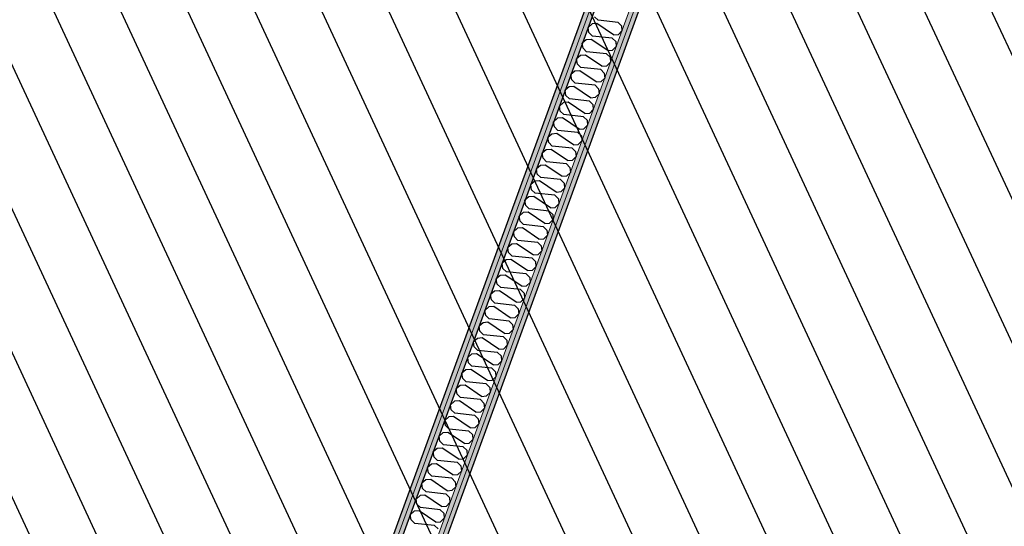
# Model space of a CAD drawing. Header units: millimetres. Extents: x 112481703 to 112588235, y 1264638581 to 1264713486.
# Tile 238 of 256: x 112568111 to 112571029, y 1264670962 to 1264672463. Entities that reach past the tile are written whole.
import ezdxf
from ezdxf.enums import TextEntityAlignment as Align

# ---------------------------------------------------------------- set-up
doc = ezdxf.new("R2010")
doc.units = ezdxf.units.MM
doc.header["$LTSCALE"] = 0.5
doc.header["$MEASUREMENT"] = 0
doc.linetypes.add('PLINE', pattern=[0])
doc.layers.add('235- Utvendig kledning og overflate', color=7, linetype='Continuous', lineweight=0)
doc.layers.add('236- Innvendig kledning og overflate', color=7, linetype='Continuous', lineweight=0)
for name, color, linetype in [('862- M___Nettoareal', 7, 'Continuous'), ('862- M___Nettoareal (1-100)', 7, 'Continuous'), ('862- M___Nettoareal(Polylinje)', 7, 'Continuous'), ('LA_farge_dekke_asfalt2', 7, 'Continuous'), ('Yttervegger.A225', 7, 'Continuous'), ('Yttervegger.A225 (Skravur)', 7, 'Continuous')]:
    doc.layers.add(name, color=color, linetype=linetype)
doc.styles.add('GENERATED_STYLE_1', font='arial.ttf')
pattern_1 = [(249.956, (112557650, 1264717795), (-81.357, 29.68231), [0, -50]), (249.956, (112557682.11, 1264717756.67), (-81.357, 29.68231), [0, -50])]

# ---------------------------------------------------------------- blocks, each defined once
blk = doc.blocks.new('Venterom_15_4', base_point=(112572849, 1264672720.4))
at = {"layer": '862- M___Nettoareal(Polylinje)', "linetype": 'PLINE', "flags": 128}
blk.add_lwpolyline([(112575137.3, 1264673821.7), (112572549.7, 1264674765.8), (112570984, 1264675337), (112570453.8, 1264673883.7), (112571697.9, 1264673429.8), (112571655.4, 1264673313.3), (112570411.3, 1264673767.2), (112569154.2, 1264670321.8), (112572339.8, 1264669159.6), (112572323, 1264669113.5), (112575315.5, 1264668021.8), (112575939.3, 1264669731.7), (112573914.6, 1264670470.4)], close=True, dxfattribs=at)
blk = doc.blocks.new('Legekontor_17_5', base_point=(112568609.9, 1264673572.4))
at = {"layer": '862- M___Nettoareal(Polylinje)', "linetype": 'PLINE', "flags": 128}
blk.add_lwpolyline([(112566022.5, 1264671464.3), (112569013.3, 1264670373.2), (112570843.1, 1264675388.5), (112569082, 1264676031), (112567852.3, 1264676479.6), (112567695.1, 1264676048.8)], close=True, dxfattribs=at)
blk = doc.blocks.new('*X211', base_point=(112557650, 1264717795))
at = {"layer": 'Yttervegger.A225 (Skravur)', "linetype": 'PLINE'}
for p, q in [((112569825, 1264672461.4), (112569814.6, 1264672471.6)), ((112569806.9, 1264672450.5), (112569795.2, 1264672440.4)), ((112569797.6, 1264672425), (112569795.2, 1264672440.4)), ((112569821.5, 1264672451.6), (112569806.9, 1264672450.5)), ((112569870.5, 1264672418.4), (112569821.5, 1264672451.6)), ((112569884, 1264672455.2), (112569825, 1264672461.4)), ((112569884, 1264672455.2), (112569894.4, 1264672445)), ((112569894.4, 1264672445), (112569895.7, 1264672430)), ((112569808, 1264672414.8), (112569797.6, 1264672425)), ((112569867, 1264672408.6), (112569808, 1264672414.8)), ((112569870.5, 1264672418.4), (112569885.1, 1264672419.5)), ((112569885.1, 1264672419.5), (112569895.7, 1264672430)), ((112569789.9, 1264672403.9), (112569778.2, 1264672393.8)), ((112569780.6, 1264672378.5), (112569778.2, 1264672393.8)), ((112569804.5, 1264672405), (112569789.9, 1264672403.9)), ((112569853.5, 1264672371.8), (112569804.5, 1264672405)), ((112569867, 1264672408.6), (112569877.4, 1264672398.4)), ((112569868.1, 1264672373), (112569878.7, 1264672383.5)), ((112569877.4, 1264672398.4), (112569878.7, 1264672383.5)), ((112569772.9, 1264672357.3), (112569761.2, 1264672347.2)), ((112569787.5, 1264672358.5), (112569772.9, 1264672357.3)), ((112569791, 1264672368.2), (112569780.6, 1264672378.5)), ((112569836.5, 1264672325.3), (112569787.5, 1264672358.5)), ((112569850, 1264672362), (112569791, 1264672368.2)), ((112569850, 1264672362), (112569860.4, 1264672351.8)), ((112569853.5, 1264672371.8), (112569868.1, 1264672373)), ((112569860.4, 1264672351.8), (112569861.8, 1264672336.9)), ((112569763.6, 1264672331.9), (112569761.2, 1264672347.2)), ((112569774, 1264672321.7), (112569763.6, 1264672331.9)), ((112569836.5, 1264672325.3), (112569851.1, 1264672326.4)), ((112569851.1, 1264672326.4), (112569861.8, 1264672336.9)), ((112569755.9, 1264672310.8), (112569744.2, 1264672300.6)), ((112569746.7, 1264672285.3), (112569744.2, 1264672300.6)), ((112569770.5, 1264672311.9), (112569755.9, 1264672310.8)), ((112569819.6, 1264672278.7), (112569770.5, 1264672311.9)), ((112569833, 1264672315.5), (112569774, 1264672321.7)), ((112569833, 1264672315.5), (112569843.4, 1264672305.2)), ((112569843.4, 1264672305.2), (112569844.8, 1264672290.3)), ((112569738.9, 1264672264.2), (112569727.2, 1264672254.1)), ((112569753.5, 1264672265.3), (112569738.9, 1264672264.2)), ((112569757.1, 1264672275.1), (112569746.7, 1264672285.3)), ((112569802.6, 1264672232.1), (112569753.5, 1264672265.3)), ((112569816, 1264672268.9), (112569757.1, 1264672275.1)), ((112569816, 1264672268.9), (112569826.4, 1264672258.7)), ((112569819.6, 1264672278.7), (112569834.1, 1264672279.8)), ((112569834.1, 1264672279.8), (112569844.8, 1264672290.3)), ((112569729.7, 1264672238.8), (112569727.2, 1264672254.1)), ((112569740.1, 1264672228.5), (112569729.7, 1264672238.8)), ((112569817.1, 1264672233.2), (112569827.8, 1264672243.8)), ((112569826.4, 1264672258.7), (112569827.8, 1264672243.8)), ((112569722, 1264672217.6), (112569710.2, 1264672207.5)), ((112569712.7, 1264672192.2), (112569710.2, 1264672207.5)), ((112569736.5, 1264672218.7), (112569722, 1264672217.6)), ((112569785.6, 1264672185.5), (112569736.5, 1264672218.7)), ((112569799, 1264672222.3), (112569740.1, 1264672228.5)), ((112569799, 1264672222.3), (112569809.4, 1264672212.1)), ((112569802.6, 1264672232.1), (112569817.1, 1264672233.2)), ((112569809.4, 1264672212.1), (112569810.8, 1264672197.2)), ((112569723.1, 1264672182), (112569712.7, 1264672192.2)), ((112569782, 1264672175.8), (112569723.1, 1264672182)), ((112569785.6, 1264672185.5), (112569800.1, 1264672186.7)), ((112569800.1, 1264672186.7), (112569810.8, 1264672197.2)), ((112569705, 1264672171.1), (112569693.2, 1264672160.9)), ((112569695.7, 1264672145.6), (112569693.2, 1264672160.9)), ((112569719.5, 1264672172.2), (112569705, 1264672171.1)), ((112569768.6, 1264672139), (112569719.5, 1264672172.2)), ((112569782, 1264672175.8), (112569792.4, 1264672165.5)), ((112569783.1, 1264672140.1), (112569793.8, 1264672150.6)), ((112569792.4, 1264672165.5), (112569793.8, 1264672150.6)), ((112569688, 1264672124.5), (112569676.2, 1264672114.4)), ((112569702.5, 1264672125.6), (112569688, 1264672124.5)), ((112569706.1, 1264672135.4), (112569695.7, 1264672145.6)), ((112569751.6, 1264672092.4), (112569702.5, 1264672125.6)), ((112569765, 1264672129.2), (112569706.1, 1264672135.4)), ((112569765, 1264672129.2), (112569775.4, 1264672119)), ((112569768.6, 1264672139), (112569783.1, 1264672140.1)), ((112569775.4, 1264672119), (112569776.8, 1264672104)), ((112569678.7, 1264672099), (112569676.2, 1264672114.4)), ((112569689.1, 1264672088.8), (112569678.7, 1264672099)), ((112569748, 1264672082.6), (112569689.1, 1264672088.8)), ((112569751.6, 1264672092.4), (112569766.1, 1264672093.5)), ((112569766.1, 1264672093.5), (112569776.8, 1264672104)), ((112569671, 1264672077.9), (112569659.2, 1264672067.8)), ((112569661.7, 1264672052.5), (112569659.2, 1264672067.8)), ((112569685.5, 1264672079), (112569671, 1264672077.9)), ((112569734.6, 1264672045.8), (112569685.5, 1264672079)), ((112569748, 1264672082.6), (112569758.4, 1264672072.4)), ((112569758.4, 1264672072.4), (112569759.8, 1264672057.5)), ((112569654, 1264672031.3), (112569642.3, 1264672021.2)), ((112569668.5, 1264672032.5), (112569654, 1264672031.3)), ((112569672.1, 1264672042.2), (112569661.7, 1264672052.5)), ((112569717.6, 1264671999.3), (112569668.5, 1264672032.5)), ((112569731, 1264672036), (112569672.1, 1264672042.2)), ((112569731, 1264672036), (112569741.4, 1264672025.8)), ((112569734.6, 1264672045.8), (112569749.1, 1264672047)), ((112569749.1, 1264672047), (112569759.8, 1264672057.5)), ((112569644.7, 1264672005.9), (112569642.3, 1264672021.2)), ((112569655.1, 1264671995.7), (112569644.7, 1264672005.9)), ((112569732.2, 1264672000.4), (112569742.8, 1264672010.9)), ((112569741.4, 1264672025.8), (112569742.8, 1264672010.9)), ((112569637, 1264671984.8), (112569625.3, 1264671974.6)), ((112569627.7, 1264671959.3), (112569625.3, 1264671974.6)), ((112569651.5, 1264671985.9), (112569637, 1264671984.8)), ((112569700.6, 1264671952.7), (112569651.5, 1264671985.9)), ((112569714, 1264671989.5), (112569655.1, 1264671995.7)), ((112569714, 1264671989.5), (112569724.4, 1264671979.2)), ((112569717.6, 1264671999.3), (112569732.2, 1264672000.4)), ((112569724.4, 1264671979.2), (112569725.8, 1264671964.3)), ((112569638.1, 1264671949.1), (112569627.7, 1264671959.3)), ((112569697.1, 1264671942.9), (112569638.1, 1264671949.1)), ((112569697.1, 1264671942.9), (112569707.5, 1264671932.7)), ((112569700.6, 1264671952.7), (112569715.2, 1264671953.8)), ((112569715.2, 1264671953.8), (112569725.8, 1264671964.3)), ((112569620, 1264671938.2), (112569608.3, 1264671928.1)), ((112569610.7, 1264671912.8), (112569608.3, 1264671928.1)), ((112569634.5, 1264671939.3), (112569620, 1264671938.2)), ((112569683.6, 1264671906.1), (112569634.5, 1264671939.3)), ((112569698.2, 1264671907.2), (112569708.8, 1264671917.8)), ((112569707.5, 1264671932.7), (112569708.8, 1264671917.8)), ((112569603, 1264671891.6), (112569591.3, 1264671881.5)), ((112569617.6, 1264671892.7), (112569603, 1264671891.6)), ((112569621.1, 1264671902.5), (112569610.7, 1264671912.8)), ((112569666.6, 1264671859.5), (112569617.6, 1264671892.7)), ((112569680.1, 1264671896.3), (112569621.1, 1264671902.5)), ((112569680.1, 1264671896.3), (112569690.5, 1264671886.1)), ((112569683.6, 1264671906.1), (112569698.2, 1264671907.2)), ((112569690.5, 1264671886.1), (112569691.8, 1264671871.2)), ((112569593.7, 1264671866.2), (112569591.3, 1264671881.5)), ((112569604.1, 1264671856), (112569593.7, 1264671866.2)), ((112569663.1, 1264671849.8), (112569604.1, 1264671856)), ((112569666.6, 1264671859.5), (112569681.2, 1264671860.7)), ((112569681.2, 1264671860.7), (112569691.8, 1264671871.2)), ((112569586, 1264671845.1), (112569574.3, 1264671834.9)), ((112569576.7, 1264671819.6), (112569574.3, 1264671834.9)), ((112569600.6, 1264671846.2), (112569586, 1264671845.1)), ((112569649.6, 1264671813), (112569600.6, 1264671846.2)), ((112569663.1, 1264671849.8), (112569673.5, 1264671839.5)), ((112569673.5, 1264671839.5), (112569674.8, 1264671824.6)), ((112569569, 1264671798.5), (112569557.3, 1264671788.4)), ((112569583.6, 1264671799.6), (112569569, 1264671798.5)), ((112569587.1, 1264671809.4), (112569576.7, 1264671819.6)), ((112569632.7, 1264671766.4), (112569583.6, 1264671799.6)), ((112569646.1, 1264671803.2), (112569587.1, 1264671809.4)), ((112569646.1, 1264671803.2), (112569656.5, 1264671793)), ((112569649.6, 1264671813), (112569664.2, 1264671814.1)), ((112569664.2, 1264671814.1), (112569674.8, 1264671824.6)), ((112569559.8, 1264671773), (112569557.3, 1264671788.4)), ((112569570.2, 1264671762.8), (112569559.8, 1264671773)), ((112569632.7, 1264671766.4), (112569647.2, 1264671767.5)), ((112569647.2, 1264671767.5), (112569657.9, 1264671778)), ((112569656.5, 1264671793), (112569657.9, 1264671778)), ((112569552, 1264671751.9), (112569540.3, 1264671741.8)), ((112569542.8, 1264671726.5), (112569540.3, 1264671741.8)), ((112569566.6, 1264671753), (112569552, 1264671751.9)), ((112569615.7, 1264671719.8), (112569566.6, 1264671753)), ((112569629.1, 1264671756.6), (112569570.2, 1264671762.8)), ((112569629.1, 1264671756.6), (112569639.5, 1264671746.4)), ((112569639.5, 1264671746.4), (112569640.9, 1264671731.5)), ((112569553.2, 1264671716.2), (112569542.8, 1264671726.5)), ((112569612.1, 1264671710), (112569553.2, 1264671716.2)), ((112569612.1, 1264671710), (112569622.5, 1264671699.8)), ((112569615.7, 1264671719.8), (112569630.2, 1264671721)), ((112569630.2, 1264671721), (112569640.9, 1264671731.5)), ((112569535.1, 1264671705.3), (112569523.3, 1264671695.2)), ((112569525.8, 1264671679.9), (112569523.3, 1264671695.2)), ((112569536.2, 1264671669.7), (112569525.8, 1264671679.9)), ((112569549.6, 1264671706.5), (112569535.1, 1264671705.3)), ((112569598.7, 1264671673.3), (112569549.6, 1264671706.5)), ((112569613.2, 1264671674.4), (112569623.9, 1264671684.9)), ((112569622.5, 1264671699.8), (112569623.9, 1264671684.9)), ((112569518.1, 1264671658.8), (112569506.3, 1264671648.6)), ((112569532.6, 1264671659.9), (112569518.1, 1264671658.8)), ((112569581.7, 1264671626.7), (112569532.6, 1264671659.9)), ((112569595.1, 1264671663.5), (112569536.2, 1264671669.7)), ((112569595.1, 1264671663.5), (112569605.5, 1264671653.2)), ((112569598.7, 1264671673.3), (112569613.2, 1264671674.4)), ((112569605.5, 1264671653.2), (112569606.9, 1264671638.3)), ((112569508.8, 1264671633.3), (112569506.3, 1264671648.6)), ((112569519.2, 1264671623.1), (112569508.8, 1264671633.3)), ((112569578.1, 1264671616.9), (112569519.2, 1264671623.1)), ((112569581.7, 1264671626.7), (112569596.2, 1264671627.8)), ((112569596.2, 1264671627.8), (112569606.9, 1264671638.3)), ((112569501.1, 1264671612.2), (112569489.3, 1264671602.1)), ((112569491.8, 1264671586.8), (112569489.3, 1264671602.1)), ((112569515.6, 1264671613.3), (112569501.1, 1264671612.2)), ((112569564.7, 1264671580.1), (112569515.6, 1264671613.3)), ((112569578.1, 1264671616.9), (112569588.5, 1264671606.7)), ((112569588.5, 1264671606.7), (112569589.9, 1264671591.8)), ((112569484.1, 1264671565.6), (112569472.3, 1264671555.5)), ((112569498.6, 1264671566.7), (112569484.1, 1264671565.6)), ((112569502.2, 1264671576.5), (112569491.8, 1264671586.8)), ((112569547.7, 1264671533.5), (112569498.6, 1264671566.7)), ((112569561.1, 1264671570.3), (112569502.2, 1264671576.5)), ((112569561.1, 1264671570.3), (112569571.5, 1264671560.1)), ((112569564.7, 1264671580.1), (112569579.2, 1264671581.2)), ((112569579.2, 1264671581.2), (112569589.9, 1264671591.8)), ((112569474.8, 1264671540.2), (112569472.3, 1264671555.5)), ((112569485.2, 1264671530), (112569474.8, 1264671540.2)), ((112569547.7, 1264671533.5), (112569562.2, 1264671534.7)), ((112569562.2, 1264671534.7), (112569572.9, 1264671545.2)), ((112569571.5, 1264671560.1), (112569572.9, 1264671545.2)), ((112569467.1, 1264671519), (112569455.3, 1264671508.9)), ((112569457.8, 1264671493.6), (112569455.3, 1264671508.9)), ((112569481.6, 1264671520.2), (112569467.1, 1264671519)), ((112569530.7, 1264671487), (112569481.6, 1264671520.2)), ((112569544.1, 1264671523.8), (112569485.2, 1264671530)), ((112569544.1, 1264671523.8), (112569554.5, 1264671513.5)), ((112569554.5, 1264671513.5), (112569555.9, 1264671498.6)), ((112569468.2, 1264671483.4), (112569457.8, 1264671493.6)), ((112569527.1, 1264671477.2), (112569468.2, 1264671483.4)), ((112569527.1, 1264671477.2), (112569537.5, 1264671467)), ((112569530.7, 1264671487), (112569545.3, 1264671488.1)), ((112569545.3, 1264671488.1), (112569555.9, 1264671498.6)), ((112569450.1, 1264671472.5), (112569438.4, 1264671462.3)), ((112569440.8, 1264671447), (112569438.4, 1264671462.3)), ((112569451.2, 1264671436.8), (112569440.8, 1264671447)), ((112569464.6, 1264671473.6), (112569450.1, 1264671472.5)), ((112569513.7, 1264671440.4), (112569464.6, 1264671473.6)), ((112569528.3, 1264671441.5), (112569538.9, 1264671452)), ((112569537.5, 1264671467), (112569538.9, 1264671452)), ((112569433.1, 1264671425.9), (112569421.4, 1264671415.8)), ((112569447.6, 1264671427), (112569433.1, 1264671425.9)), ((112569496.7, 1264671393.8), (112569447.6, 1264671427)), ((112569510.1, 1264671430.6), (112569451.2, 1264671436.8)), ((112569510.1, 1264671430.6), (112569520.5, 1264671420.4)), ((112569513.7, 1264671440.4), (112569528.3, 1264671441.5)), ((112569520.5, 1264671420.4), (112569521.9, 1264671405.5)), ((112569423.8, 1264671400.5), (112569421.4, 1264671415.8)), ((112569434.2, 1264671390.2), (112569423.8, 1264671400.5)), ((112569493.2, 1264671384), (112569434.2, 1264671390.2)), ((112569496.7, 1264671393.8), (112569511.3, 1264671395)), ((112569511.3, 1264671395), (112569521.9, 1264671405.5)), ((112569416.1, 1264671379.3), (112569404.4, 1264671369.2)), ((112569406.8, 1264671353.9), (112569404.4, 1264671369.2)), ((112569430.7, 1264671380.5), (112569416.1, 1264671379.3)), ((112569479.7, 1264671347.3), (112569430.7, 1264671380.5)), ((112569493.2, 1264671384), (112569503.6, 1264671373.8)), ((112569494.3, 1264671348.4), (112569504.9, 1264671358.9)), ((112569503.6, 1264671373.8), (112569504.9, 1264671358.9)), ((112569399.1, 1264671332.8), (112569387.4, 1264671322.6)), ((112569413.7, 1264671333.9), (112569399.1, 1264671332.8)), ((112569417.2, 1264671343.7), (112569406.8, 1264671353.9)), ((112569462.7, 1264671300.7), (112569413.7, 1264671333.9)), ((112569476.2, 1264671337.5), (112569417.2, 1264671343.7)), ((112569476.2, 1264671337.5), (112569486.6, 1264671327.2)), ((112569479.7, 1264671347.3), (112569494.3, 1264671348.4)), ((112569389.8, 1264671307.3), (112569387.4, 1264671322.6)), ((112569400.2, 1264671297.1), (112569389.8, 1264671307.3)), ((112569462.7, 1264671300.7), (112569477.3, 1264671301.8)), ((112569477.3, 1264671301.8), (112569487.9, 1264671312.3)), ((112569486.6, 1264671327.2), (112569487.9, 1264671312.3)), ((112569382.1, 1264671286.2), (112569370.4, 1264671276.1)), ((112569372.9, 1264671260.8), (112569370.4, 1264671276.1)), ((112569396.7, 1264671287.3), (112569382.1, 1264671286.2)), ((112569445.8, 1264671254.1), (112569396.7, 1264671287.3)), ((112569459.2, 1264671290.9), (112569400.2, 1264671297.1)), ((112569459.2, 1264671290.9), (112569469.6, 1264671280.7)), ((112569469.6, 1264671280.7), (112569471, 1264671265.8)), ((112569383.3, 1264671250.5), (112569372.9, 1264671260.8)), ((112569442.2, 1264671244.3), (112569383.3, 1264671250.5)), ((112569442.2, 1264671244.3), (112569452.6, 1264671234.1)), ((112569445.8, 1264671254.1), (112569460.3, 1264671255.2)), ((112569460.3, 1264671255.2), (112569471, 1264671265.8)), ((112569365.1, 1264671239.6), (112569353.4, 1264671229.5)), ((112569355.9, 1264671214.2), (112569353.4, 1264671229.5)), ((112569366.3, 1264671204), (112569355.9, 1264671214.2)), ((112569379.7, 1264671240.7), (112569365.1, 1264671239.6)), ((112569428.8, 1264671207.5), (112569379.7, 1264671240.7)), ((112569443.3, 1264671208.7), (112569454, 1264671219.2)), ((112569452.6, 1264671234.1), (112569454, 1264671219.2)), ((112569348.1, 1264671193), (112569336.4, 1264671182.9)), ((112569362.7, 1264671194.2), (112569348.1, 1264671193)), ((112569411.8, 1264671161), (112569362.7, 1264671194.2)), ((112569425.2, 1264671197.8), (112569366.3, 1264671204)), ((112569425.2, 1264671197.8), (112569435.6, 1264671187.5)), ((112569428.8, 1264671207.5), (112569443.3, 1264671208.7)), ((112569435.6, 1264671187.5), (112569437, 1264671172.6)), ((112569338.9, 1264671167.6), (112569336.4, 1264671182.9)), ((112569349.3, 1264671157.4), (112569338.9, 1264671167.6)), ((112569408.2, 1264671151.2), (112569349.3, 1264671157.4)), ((112569411.8, 1264671161), (112569426.3, 1264671162.1)), ((112569426.3, 1264671162.1), (112569437, 1264671172.6)), ((112569331.2, 1264671146.5), (112569319.4, 1264671136.3)), ((112569321.9, 1264671121), (112569319.4, 1264671136.3)), ((112569345.7, 1264671147.6), (112569331.2, 1264671146.5)), ((112569394.8, 1264671114.4), (112569345.7, 1264671147.6)), ((112569408.2, 1264671151.2), (112569418.6, 1264671141)), ((112569409.3, 1264671115.5), (112569420, 1264671126)), ((112569418.6, 1264671141), (112569420, 1264671126)), ((112569314.2, 1264671099.9), (112569302.4, 1264671089.8)), ((112569328.7, 1264671101), (112569314.2, 1264671099.9)), ((112569332.3, 1264671110.8), (112569321.9, 1264671121)), ((112569377.8, 1264671067.8), (112569328.7, 1264671101)), ((112569391.2, 1264671104.6), (112569332.3, 1264671110.8)), ((112569391.2, 1264671104.6), (112569401.6, 1264671094.4)), ((112569394.8, 1264671114.4), (112569409.3, 1264671115.5)), ((112569304.9, 1264671074.5), (112569302.4, 1264671089.8)), ((112569315.3, 1264671064.2), (112569304.9, 1264671074.5)), ((112569377.8, 1264671067.8), (112569392.3, 1264671069)), ((112569392.3, 1264671069), (112569403, 1264671079.5)), ((112569401.6, 1264671094.4), (112569403, 1264671079.5)), ((112569297.2, 1264671053.3), (112569285.4, 1264671043.2)), ((112569287.9, 1264671027.9), (112569285.4, 1264671043.2)), ((112569311.7, 1264671054.5), (112569297.2, 1264671053.3)), ((112569360.8, 1264671021.3), (112569311.7, 1264671054.5)), ((112569374.2, 1264671058), (112569315.3, 1264671064.2)), ((112569374.2, 1264671058), (112569384.6, 1264671047.8)), ((112569384.6, 1264671047.8), (112569386, 1264671032.9)), ((112569298.3, 1264671017.7), (112569287.9, 1264671027.9)), ((112569357.2, 1264671011.5), (112569298.3, 1264671017.7)), ((112569357.2, 1264671011.5), (112569367.6, 1264671001.2)), ((112569360.8, 1264671021.3), (112569375.3, 1264671022.4)), ((112569375.3, 1264671022.4), (112569386, 1264671032.9)), ((112569280.2, 1264671006.8), (112569268.4, 1264670996.6)), ((112569270.9, 1264670981.3), (112569268.4, 1264670996.6)), ((112569281.3, 1264670971.1), (112569270.9, 1264670981.3)), ((112569294.7, 1264671007.9), (112569280.2, 1264671006.8)), ((112569343.8, 1264670974.7), (112569294.7, 1264671007.9)), ((112569358.3, 1264670975.8), (112569369, 1264670986.3)), ((112569367.6, 1264671001.2), (112569369, 1264670986.3)), ((112569340.2, 1264670964.9), (112569281.3, 1264670971.1)), ((112569340.2, 1264670964.9), (112569350.6, 1264670954.7)), ((112569343.8, 1264670974.7), (112569358.3, 1264670975.8))]:
    blk.add_line(p, q, dxfattribs=at)
blk = doc.blocks.new('Label_69', base_point=(112572284.7, 1264672030))
at = {"layer": '862- M___Nettoareal (1-100)', "char_height": 200, "attachment_point": 1, "rotation": 249.956, "style": 'GENERATED_STYLE_1'}
for s, insert in [('\\A1;{\\pql;\\pt0,241000;\\fArial|b0|i0|c0|p0;\\W1.000000;27,4\\fArial|b0|i0|c0|p0;\\W1.000000;\\A1{\\H.66x;\\S^  ;}\\fArial|b0|i0|c0|p0;\\W1.000000; m\\fArial|b0|i0|c0|p0;\\W1.000000;\\A1{\\H.66x;\\S2^  ;}\\fArial|b0|i0|c0|p0;\\W1.000000;\\fArial|b0|i0|c0|p0;\\W1.000000;\\fArial|b0|i0|c0|p0;\\W1.000000;\\fArial|b0|i0|c0|p0;\\W1.000000;\\fArial|b0|i0|c0|p0;\\W1.000000;\\fArial|b0|i0|c0|p0;\\W1.000000;\\fArial|b0|i0|c0|p0;\\W1.000000;\\A1{\\H.66x;\\S^  ;}\\fArial|b0|i0|c0|p0;\\W1.000000;\\fArial|b0|i0|c0|p0;\\W1.000000;\\A1{\\H.66x;\\S^  ;}\\fArial|b0|i0|c0|p0;\\W1.000000;\\fArial|b0|i0|c0|p0;\\W1.000000;\\fArial|b0|i0|c0|p0;\\W1.000000;\\fArial|b0|i0|c0|p0;\\W1.000000;\\fArial|b0|i0|c0|p0;\\W1.000000;\\fArial|b0|i0|c0|p0;\\W1.000000;\\fArial|b0|i0|c0|p0;\\W1.000000;\\A1{\\H.66x;\\S^  ;}\\fArial|b0|i0|c0|p0;\\W1.000000;\\fArial|b0|i0|c0|p0;\\W1.000000;\\A1{\\H.66x;\\S^  ;}\\fArial|b0|i0|c0|p0;\\W1.000000;\\fArial|b0|i0|c0|p0;\\W1.000000;\\fArial|b0|i0|c0|p0;\\W1.000000;\\fArial|b0|i0|c0|p0;\\W1.000000;\\fArial|b0|i0|c0|p0;\\W1.000000;\\fArial|b0|i0|c0|p0;\\W1.000000;\\fArial|b0|i0|c0|p0;\\W1.000000;\\A1{\\H.66x;\\S^  ;}\\fArial|b0|i0|c0|p0;\\W1.000000;\\fArial|b0|i0|c0|p0;\\W1.000000;\\A1{\\H.66x;\\S^  ;}\\fArial|b0|i0|c0|p0;\\W1.000000;\\fArial|b0|i0|c0|p0;\\W1.000000;\\fArial|b0|i0|c0|p0;\\W1.000000;\\fArial|b0|i0|c0|p0;\\W1.000000;\\fArial|b0|i0|c0|p0;\\W1.000000;\\fArial|b0|i0|c0|p0;\\W1.000000;\\fArial|b0|i0|c0|p0;\\W1.000000;\\A1{\\H.66x;\\S^  ;}\\fArial|b0|i0|c0|p0;\\W1.000000;\\fArial|b0|i0|c0|p0;\\W1.000000;\\A1{\\H.66x;\\S^  ;}\\fArial|b0|i0|c0|p0;\\W1.000000;\\fArial|b0|i0|c0|p0;\\W1.000000;\\fArial|b0|i0|c0|p0;\\W1.000000;\\fArial|b0|i0|c0|p0;\\W1.000000;\\fArial|b0|i0|c0|p0;\\W1.000000;\\fArial|b0|i0|c0|p0;\\W1.000000;\\fArial|b0|i0|c0|p0;\\W1.000000;\\fArial|b0|i0|c0|p0;\\W1.000000;}', (112572289.2, 1264672642.6)), ('\\A1;{\\pql;\\pt0,241000;\\fArial|b0|i0|c0|p0;\\W1.000000;Venterom\\fArial|b0|i0|c0|p0;\\W1.000000;\\A1{\\H.66x;\\S^  ;}\\fArial|b0|i0|c0|p0;\\W1.000000;\\fArial|b0|i0|c0|p0;\\W1.000000;\\A1{\\H.66x;\\S^  ;}\\fArial|b0|i0|c0|p0;\\W1.000000;\\fArial|b0|i0|c0|p0;\\W1.000000;\\fArial|b0|i0|c0|p0;\\W1.000000;\\fArial|b0|i0|c0|p0;\\W1.000000;\\fArial|b0|i0|c0|p0;\\W1.000000;\\fArial|b0|i0|c0|p0;\\W1.000000;\\fArial|b0|i0|c0|p0;\\W1.000000;\\A1{\\H.66x;\\S^  ;}\\fArial|b0|i0|c0|p0;\\W1.000000;\\fArial|b0|i0|c0|p0;\\W1.000000;\\A1{\\H.66x;\\S^  ;}\\fArial|b0|i0|c0|p0;\\W1.000000;\\fArial|b0|i0|c0|p0;\\W1.000000;\\fArial|b0|i0|c0|p0;\\W1.000000;\\fArial|b0|i0|c0|p0;\\W1.000000;\\fArial|b0|i0|c0|p0;\\W1.000000;\\fArial|b0|i0|c0|p0;\\W1.000000;\\fArial|b0|i0|c0|p0;\\W1.000000;\\A1{\\H.66x;\\S^  ;}\\fArial|b0|i0|c0|p0;\\W1.000000;\\fArial|b0|i0|c0|p0;\\W1.000000;\\A1{\\H.66x;\\S^  ;}\\fArial|b0|i0|c0|p0;\\W1.000000;\\fArial|b0|i0|c0|p0;\\W1.000000;\\fArial|b0|i0|c0|p0;\\W1.000000;\\fArial|b0|i0|c0|p0;\\W1.000000;\\fArial|b0|i0|c0|p0;\\W1.000000;\\fArial|b0|i0|c0|p0;\\W1.000000;\\fArial|b0|i0|c0|p0;\\W1.000000;\\A1{\\H.66x;\\S^  ;}\\fArial|b0|i0|c0|p0;\\W1.000000;\\fArial|b0|i0|c0|p0;\\W1.000000;\\A1{\\H.66x;\\S^  ;}\\fArial|b0|i0|c0|p0;\\W1.000000;\\fArial|b0|i0|c0|p0;\\W1.000000;\\fArial|b0|i0|c0|p0;\\W1.000000;\\fArial|b0|i0|c0|p0;\\W1.000000;\\fArial|b0|i0|c0|p0;\\W1.000000;\\fArial|b0|i0|c0|p0;\\W1.000000;\\fArial|b0|i0|c0|p0;\\W1.000000;\\A1{\\H.66x;\\S^  ;}\\fArial|b0|i0|c0|p0;\\W1.000000;\\fArial|b0|i0|c0|p0;\\W1.000000;\\A1{\\H.66x;\\S^  ;}\\fArial|b0|i0|c0|p0;\\W1.000000;\\fArial|b0|i0|c0|p0;\\W1.000000;\\fArial|b0|i0|c0|p0;\\W1.000000;\\fArial|b0|i0|c0|p0;\\W1.000000;\\fArial|b0|i0|c0|p0;\\W1.000000;\\fArial|b0|i0|c0|p0;\\W1.000000;\\fArial|b0|i0|c0|p0;\\W1.000000;\\fArial|b0|i0|c0|p0;\\W1.000000;}', (112572587.1, 1264672533.9)), ('\\A1;{\\pql;\\pt0,241000;\\fArial|b0|i0|c0|p0;\\W1.000000;15\\fArial|b0|i0|c0|p0;\\W1.000000;\\A1{\\H.66x;\\S^  ;}\\fArial|b0|i0|c0|p0;\\W1.000000;\\fArial|b0|i0|c0|p0;\\W1.000000;\\A1{\\H.66x;\\S^  ;}\\fArial|b0|i0|c0|p0;\\W1.000000;\\fArial|b0|i0|c0|p0;\\W1.000000;\\fArial|b0|i0|c0|p0;\\W1.000000;\\fArial|b0|i0|c0|p0;\\W1.000000;\\fArial|b0|i0|c0|p0;\\W1.000000;\\fArial|b0|i0|c0|p0;\\W1.000000;\\fArial|b0|i0|c0|p0;\\W1.000000;\\A1{\\H.66x;\\S^  ;}\\fArial|b0|i0|c0|p0;\\W1.000000;\\fArial|b0|i0|c0|p0;\\W1.000000;\\A1{\\H.66x;\\S^  ;}\\fArial|b0|i0|c0|p0;\\W1.000000;\\fArial|b0|i0|c0|p0;\\W1.000000;\\fArial|b0|i0|c0|p0;\\W1.000000;\\fArial|b0|i0|c0|p0;\\W1.000000;\\fArial|b0|i0|c0|p0;\\W1.000000;\\fArial|b0|i0|c0|p0;\\W1.000000;\\fArial|b0|i0|c0|p0;\\W1.000000;\\A1{\\H.66x;\\S^  ;}\\fArial|b0|i0|c0|p0;\\W1.000000;\\fArial|b0|i0|c0|p0;\\W1.000000;\\A1{\\H.66x;\\S^  ;}\\fArial|b0|i0|c0|p0;\\W1.000000;\\fArial|b0|i0|c0|p0;\\W1.000000;\\fArial|b0|i0|c0|p0;\\W1.000000;\\fArial|b0|i0|c0|p0;\\W1.000000;\\fArial|b0|i0|c0|p0;\\W1.000000;\\fArial|b0|i0|c0|p0;\\W1.000000;\\fArial|b0|i0|c0|p0;\\W1.000000;\\A1{\\H.66x;\\S^  ;}\\fArial|b0|i0|c0|p0;\\W1.000000;\\fArial|b0|i0|c0|p0;\\W1.000000;\\A1{\\H.66x;\\S^  ;}\\fArial|b0|i0|c0|p0;\\W1.000000;\\fArial|b0|i0|c0|p0;\\W1.000000;\\fArial|b0|i0|c0|p0;\\W1.000000;\\fArial|b0|i0|c0|p0;\\W1.000000;\\fArial|b0|i0|c0|p0;\\W1.000000;\\fArial|b0|i0|c0|p0;\\W1.000000;\\fArial|b0|i0|c0|p0;\\W1.000000;\\A1{\\H.66x;\\S^  ;}\\fArial|b0|i0|c0|p0;\\W1.000000;\\fArial|b0|i0|c0|p0;\\W1.000000;\\A1{\\H.66x;\\S^  ;}\\fArial|b0|i0|c0|p0;\\W1.000000;\\fArial|b0|i0|c0|p0;\\W1.000000;\\fArial|b0|i0|c0|p0;\\W1.000000;\\fArial|b0|i0|c0|p0;\\W1.000000;\\fArial|b0|i0|c0|p0;\\W1.000000;\\fArial|b0|i0|c0|p0;\\W1.000000;\\fArial|b0|i0|c0|p0;\\W1.000000;\\fArial|b0|i0|c0|p0;\\W1.000000;}', (112572889.2, 1264672445))]:
    blk.add_mtext(s, dxfattribs=dict(at, insert=insert))
at = {"layer": '862- M___Nettoareal (1-100)', "style": 'GENERATED_STYLE_1'}
for tag, p in [('DUMMY_108', (112572341.7, 1264672644.8)), ('DUMMY_107', (112572636.9, 1264672537)), ('DUMMY_106', (112572932.2, 1264672429.3))]:
    blk.add_attdef(tag, text='', height=200, rotation=249.956, dxfattribs=at).set_placement(p, align=Align.TOP_LEFT)

msp = doc.modelspace()

# ---------------------------------------------------------------- hatches: boundary and pattern name
at = {"layer": 'LA_farge_dekke_asfalt2', "linetype": 'Continuous'}
h = msp.add_hatch(dxfattribs=at)
h.set_pattern_fill('Murverk', color=256, style=0, pattern_type=2)
h.set_pattern_definition([(294.956, (112557650, 1264717795), (163.1938, 75.94596), [])])
h.paths.add_polyline_path([(112562670.3, 1264672618.4), (112565507.4, 1264680394.8), (112573384.4, 1264677521), (112579262.4, 1264693632), (112587341.4, 1264690684.4), (112579714.9, 1264669780.9), (112576475.3, 1264670962.9), (112575386.6, 1264667979)])
at = {"layer": 'Yttervegger.A225 (Skravur)', "linetype": 'Continuous'}
h = msp.add_hatch(dxfattribs=at)
h.set_pattern_fill('Prikker_tett', color=256, style=0, pattern_type=2)
h.set_pattern_definition(pattern_1)
h.paths.add_polyline_path([(112570843.1, 1264675388.5), (112569013.3, 1264670373.2), (112569025.5, 1264670368.7), (112570855.3, 1264675384)])
h = msp.add_hatch(dxfattribs=at)
h.set_pattern_fill('Prikker_tett', color=256, style=0, pattern_type=2)
h.set_pattern_definition(pattern_1)
h.paths.add_polyline_path([(112570855.3, 1264675384), (112569025.5, 1264670368.7), (112569037.7, 1264670364.3), (112570867.5, 1264675379.5)])
h = msp.add_hatch(dxfattribs=at)
h.set_pattern_fill('Prikker_tett', color=256, style=0, pattern_type=2)
h.set_pattern_definition(pattern_1)
h.paths.add_polyline_path([(112569142, 1264670326.2), (112570971.8, 1264675341.5), (112570959.6, 1264675346), (112569129.8, 1264670330.7)])
h = msp.add_hatch(dxfattribs=at)
h.set_pattern_fill('Prikker_tett', color=256, style=0, pattern_type=2)
h.set_pattern_definition(pattern_1)
h.paths.add_polyline_path([(112569154.2, 1264670321.8), (112570984, 1264675337), (112570971.8, 1264675341.5), (112569142, 1264670326.2)])

# ---------------------------------------------------------------- linework, layer by layer
at = {"layer": '235- Utvendig kledning og overflate', "linetype": 'PLINE'}
msp.add_line((112570855.3, 1264675384), (112569025.5, 1264670368.7), dxfattribs=at)
at = {"layer": '235- Utvendig kledning og overflate', "linetype": 'PLINE', "flags": 128}
msp.add_lwpolyline([(112570843.1, 1264675388.5), (112569013.3, 1264670373.2)], dxfattribs=at)
at = {"layer": '236- Innvendig kledning og overflate', "linetype": 'PLINE'}
for p, q in [((112569129.8, 1264670330.7), (112570959.6, 1264675346)), ((112569142, 1264670326.2), (112570971.8, 1264675341.5))]:
    msp.add_line(p, q, dxfattribs=at)
at = {"layer": '236- Innvendig kledning og overflate', "linetype": 'PLINE', "flags": 128}
msp.add_lwpolyline([(112569154.2, 1264670321.8), (112570411.3, 1264673767.2)], dxfattribs=at)
at = {"layer": 'Yttervegger.A225', "linetype": 'PLINE'}
msp.add_line((112570867.5, 1264675379.5), (112569037.7, 1264670364.3), dxfattribs=at)

# ---------------------------------------------------------------- block references
at = {"layer": '862- M___Nettoareal', "linetype": 'Continuous'}
for name, p in [('Legekontor_17_5', (112568609.9, 1264673572.4)), ('Venterom_15_4', (112572849, 1264672720.4))]:
    msp.add_blockref(name, p, dxfattribs=at)
at = {"layer": '862- M___Nettoareal (1-100)', "linetype": 'PLINE'}
msp.add_blockref('Label_69', (112572284.7, 1264672030), dxfattribs=at)
at = {"layer": 'Yttervegger.A225'}
msp.add_blockref('*X211', (112557650, 1264717795), dxfattribs=at)

doc.saveas('drawing.dxf')
